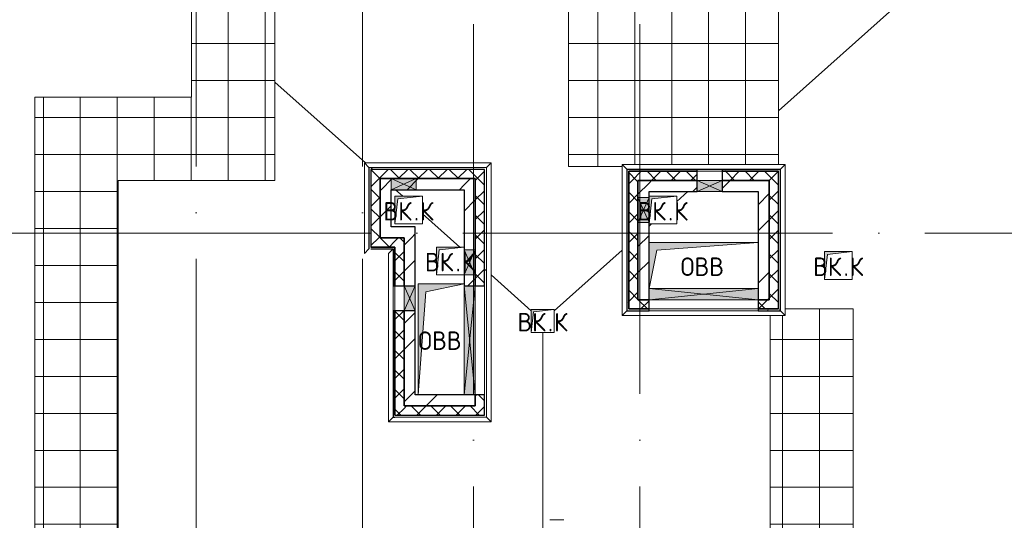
# Model space of a CAD drawing. Header units: millimetres. Extents: x -30540 to 150652, y -11730 to 123410.
# Tile 80 of 113: x 92944 to 103600, y 46043 to 51460. Entities that reach past the tile are written whole.
import ezdxf

# ---------------------------------------------------------------- set-up
doc = ezdxf.new("R2010")
doc.units = ezdxf.units.MM
doc.linetypes.add('ADSK_Линия сетки', pattern=[5000, 4000, -500, 0, -500])
for name, color, linetype, lineweight in [('A-____-NOTE-TEXT', 7, 'Continuous', 18), ('A-GENM-____-OTLN', 7, 'Continuous', 18), ('A-GLAZ-____-MCUT', 7, 'Continuous', 9), ('A-GLAZ-____-OTLN', 7, 'Continuous', 18), ('A-ROOF-____-OTLN', 7, 'Continuous', 18), ('A-ROOF-____-PATT', 7, 'Continuous', 18), ('A-WALL-____-MCUT', 7, 'Continuous', 40), ('A-WALL-____-OTLN', 7, 'Continuous', 18), ('A-WALL-____-PATT', 7, 'Continuous', 40), ('I-WALL-____-MCUT', 7, 'Continuous', 40), ('I-WALL-____-OTLN', 7, 'Continuous', 18), ('M-EQPM-____-OTLN', 7, 'Continuous', 18), ('P-SANR-FIXT-OTLN', 7, 'Continuous', 18), ('S-GRID-____-OTLN', 7, 'Continuous', 9)]:
    doc.layers.add(name, color=color, linetype=linetype, lineweight=lineweight)
doc.styles.add('GOST Common', font='GOST_Common.ttf', dxfattribs={"height": 200})
pattern_1 = [(45, (0, 0), (-424.264, 424.264), []), (45, (0, 282.8), (-424.264, 424.264), [])]
pattern_2 = [(45, (0, 0), (-106.06602, 106.06602), []), (135, (0, 0), (-106.06602, -106.06602), [])]
pattern_3 = [(0, (0, 0), (0, 400), []), (90, (0, 0), (-400, 2e-14), [])]
pattern_4 = [(0, (0, 0), (406.4, 101.6), [6.706, -298.094, 6.706, -298.094, -1625.6]), (0, (0, 0), (406.4, 101.6), [-609.6, 6.706, -602.894, 6.706, -298.094, -711.2]), (0, (0, 0), (406.4, 101.6), [-1524, 6.706, -196.494, 6.706, -501.294]), (120, (152.4, 50.8), (-291.18818, 301.15272), [6.706, -298.094, 6.706, -298.094, -1625.6]), (120, (152.4, 50.8), (-291.18818, 301.15272), [-609.6, 6.706, -602.894, 6.706, -298.094, -711.2]), (120, (152.4, 50.8), (-291.18818, 301.15272), [-1524, 6.706, -196.494, 6.706, -501.294]), (240, (203.2, 254), (-115.21182, -402.75272), [6.706, -298.094, 6.706, -298.094, -1625.6]), (240, (203.2, 254), (-115.21182, -402.75272), [-609.6, 6.706, -602.894, 6.706, -298.094, -711.2]), (240, (203.2, 254), (-115.21182, -402.75272), [-1524, 6.706, -196.494, 6.706, -501.294])]

# ---------------------------------------------------------------- blocks, each defined once
blk = doc.blocks.new('АР_Канал вертикальный прямоугольный - ВК_К-V75-Кровля ЭЛ')
at = {"layer": 'M-EQPM-____-OTLN', "lineweight": 13, "true_color": 0xe2e2e2}
blk.add_hatch(color=254, dxfattribs=at).paths.add_polyline_path([(-150, -150), (-120, 120), (150, 150), (-150, 150)])
at = {"layer": 'M-EQPM-____-OTLN', "color": 253, "lineweight": 13, "true_color": 0xaaaaaa}
for p, q in [((150, 150), (-150, 150)), ((-150, 150), (-150, -150)), ((150, 150), (-150, 150)), ((-150, 150), (-150, -150)), ((-150, -150), (-150, 150)), ((-150, 150), (150, 150)), ((-150, -150), (-120, 120)), ((-150, -150), (-120, 120)), ((-120, 120), (150, 150)), ((-120, 120), (150, 150)), ((-150, -150), (150, -150)), ((150, -150), (-150, -150))]:
    blk.add_line(p, q, dxfattribs=at)
blk = doc.blocks.new('АР_Канал вертикальный прямоугольный - ВК_К-6061312-Кровля ЭЛ')
at = {"layer": 'M-EQPM-____-OTLN', "lineweight": 13, "true_color": 0xe2e2e2}
blk.add_hatch(color=254, dxfattribs=at).paths.add_polyline_path([(-150, -150), (-120, 120), (150, 150), (-150, 150)])
at = {"layer": 'M-EQPM-____-OTLN', "color": 253, "lineweight": 13, "true_color": 0xaaaaaa}
for p, q in [((150, 150), (-150, 150)), ((-150, 150), (-150, -150)), ((150, 150), (-150, 150)), ((-150, 150), (-150, -150)), ((-150, -150), (-150, 150)), ((-150, 150), (150, 150)), ((-150, -150), (-120, 120)), ((-150, -150), (-120, 120)), ((-120, 120), (150, 150)), ((-120, 120), (150, 150)), ((150, -150), (150, 150)), ((150, 150), (150, -150)), ((-150, -150), (150, -150)), ((150, -150), (-150, -150))]:
    blk.add_line(p, q, dxfattribs=at)
blk = doc.blocks.new('АР_Канал вертикальный прямоугольный - ВК_К-5750117-Кровля ЭЛ')
at = {"layer": 'M-EQPM-____-OTLN', "lineweight": 13, "true_color": 0xe2e2e2}
blk.add_hatch(color=254, dxfattribs=at).paths.add_polyline_path([(-150, -150), (-120, 120), (150, 150), (-150, 150)])
at = {"layer": 'M-EQPM-____-OTLN', "color": 253, "lineweight": 13, "true_color": 0xaaaaaa}
for p, q in [((150, 150), (-150, 150)), ((-150, 150), (-150, -150)), ((150, 150), (-150, 150)), ((-150, 150), (-150, -150)), ((-150, -150), (-150, 150)), ((-150, 150), (150, 150)), ((-150, -150), (-120, 120)), ((-150, -150), (-120, 120)), ((-120, 120), (150, 150)), ((-120, 120), (150, 150)), ((150, -150), (150, 150)), ((150, 150), (150, -150)), ((-150, -150), (150, -150)), ((150, -150), (-150, -150))]:
    blk.add_line(p, q, dxfattribs=at)
blk = doc.blocks.new('АР_Канал вертикальный прямоугольный - ВК_К-V76-Кровля ЭЛ')
at = {"layer": 'M-EQPM-____-OTLN', "lineweight": 13, "true_color": 0xe2e2e2}
blk.add_hatch(color=254, dxfattribs=at).paths.add_polyline_path([(-150, -150), (-120, 120), (150, 150), (-150, 150), (-150, -135)])
at = {"layer": 'M-EQPM-____-OTLN', "color": 253, "lineweight": 13, "true_color": 0xaaaaaa}
for p, q in [((150, 150), (-150, 150)), ((150, 150), (-150, 150)), ((-150, 150), (150, 150)), ((-150, -150), (-120, 120)), ((-150, -150), (-120, 120)), ((-120, 120), (150, 150)), ((-120, 120), (150, 150)), ((150, -150), (150, 150)), ((150, 150), (150, -150)), ((-150, -150), (150, -150)), ((150, -150), (-150, -150))]:
    blk.add_line(p, q, dxfattribs=at)
blk = doc.blocks.new('Воронка_21 - 2In Diameter-2088874-Кровля ЭЛ')
at = {"layer": 'P-SANR-FIXT-OTLN', "color": 253, "lineweight": 13, "true_color": 0xaaaaaa}
blk.add_line((98680, 45050), (98832, 45050), dxfattribs=at)
blk = doc.blocks.new('АР_Канал вертикальный прямоугольный - ОВВ-3187012-Кровля ЭЛ')
at = {"layer": 'M-EQPM-____-OTLN', "lineweight": 13, "true_color": 0xe2e2e2}
blk.add_hatch(color=254, dxfattribs=at).paths.add_polyline_path([(-250, -600), (-165, 515), (250, 600), (-250, 600), (-250, 342)])
at = {"layer": 'M-EQPM-____-OTLN', "color": 253, "lineweight": 13, "true_color": 0xaaaaaa}
for p, q in [((250, 600), (-250, 600)), ((-250, 600), (-250, -600)), ((250, 600), (-250, 600)), ((-250, 600), (-250, -600)), ((-250, -600), (-250, 600)), ((-250, 600), (250, 600)), ((-165, 515), (250, 600)), ((-165, 515), (250, 600)), ((-250, -600), (-165, 515)), ((-250, -600), (-165, 515))]:
    blk.add_line(p, q, dxfattribs=at)
blk = doc.blocks.new('АР_Отверстие прямоугольное - ОВВ-6380849-Кровля ЭЛ')
at = {"layer": 'A-GLAZ-____-OTLN', "lineweight": 13, "true_color": 0xf0f0f0}
blk.add_hatch(color=7, dxfattribs=at).paths.add_polyline_path([(715, -60), (715, 60), (-465, 60), (-465, -60), (100, -60)])
at = {"layer": 'A-GLAZ-____-MCUT', "color": 253, "lineweight": 15, "true_color": 0xaaaaaa}
for p, q in [((-465, 60), (-465, -60)), ((715, 60), (715, -60))]:
    blk.add_line(p, q, dxfattribs=at)
at = {"layer": 'A-GLAZ-____-OTLN', "color": 253, "lineweight": 5, "true_color": 0xaaaaaa}
for p, q in [((715, 60), (-465, -60)), ((-465, 60), (715, -60))]:
    blk.add_line(p, q, dxfattribs=at)
at = {"layer": 'A-GLAZ-____-OTLN', "color": 253, "lineweight": 13, "true_color": 0xaaaaaa}
for p, q in [((715, 60), (-465, 60)), ((-465, 60), (-465, -60)), ((715, -60), (715, 60)), ((-465, -60), (715, -60))]:
    blk.add_line(p, q, dxfattribs=at)
blk = doc.blocks.new('АР_Отверстие прямоугольное - ОВВ-6381124-Кровля ЭЛ')
at = {"layer": 'A-GLAZ-____-OTLN', "lineweight": 13, "true_color": 0xf0f0f0}
blk.add_hatch(color=7, dxfattribs=at).paths.add_polyline_path([(260, -60), (260, 60), (-10, 60), (-10, -60), (228, -60)])
at = {"layer": 'A-GLAZ-____-MCUT', "color": 253, "lineweight": 15, "true_color": 0xaaaaaa}
for p, q in [((-10, 60), (-10, -60)), ((260, 60), (260, -60))]:
    blk.add_line(p, q, dxfattribs=at)
at = {"layer": 'A-GLAZ-____-OTLN', "color": 253, "lineweight": 5, "true_color": 0xaaaaaa}
for p, q in [((260, 60), (-10, -60)), ((-10, 60), (260, -60))]:
    blk.add_line(p, q, dxfattribs=at)
at = {"layer": 'A-GLAZ-____-OTLN', "color": 253, "lineweight": 13, "true_color": 0xaaaaaa}
for p, q in [((260, 60), (-10, 60)), ((-10, 60), (-10, -60)), ((260, -60), (260, 60)), ((-10, -60), (260, -60))]:
    blk.add_line(p, q, dxfattribs=at)
blk = doc.blocks.new('АР_Отверстие прямоугольное1 - ВК-6638639-Кровля ЭЛ')
at = {"layer": 'A-GLAZ-____-OTLN', "lineweight": 13, "true_color": 0xf0f0f0}
blk.add_hatch(color=7, dxfattribs=at).paths.add_polyline_path([(-10, -60), (260, -60), (260, 60), (-10, 60)])
at = {"layer": 'A-GLAZ-____-MCUT', "color": 253, "lineweight": 15, "true_color": 0xaaaaaa}
for p, q in [((-10, 60), (-10, -60)), ((260, 60), (260, -60))]:
    blk.add_line(p, q, dxfattribs=at)
at = {"layer": 'A-GLAZ-____-OTLN', "color": 253, "lineweight": 5, "true_color": 0xaaaaaa}
for p, q in [((260, 60), (-10, -60)), ((-10, 60), (260, -60))]:
    blk.add_line(p, q, dxfattribs=at)
at = {"layer": 'A-GLAZ-____-OTLN', "color": 253, "lineweight": 13, "true_color": 0xaaaaaa}
for p, q in [((260, 60), (-10, 60)), ((-10, 60), (-10, -60)), ((260, -60), (260, 60)), ((-10, -60), (260, -60))]:
    blk.add_line(p, q, dxfattribs=at)
blk = doc.blocks.new('АР_Канал вертикальный прямоугольный - ОВВ-6173380-Кровля ЭЛ')
at = {"layer": 'M-EQPM-____-OTLN', "lineweight": 13, "true_color": 0xe2e2e2}
blk.add_hatch(color=254, dxfattribs=at).paths.add_polyline_path([(-590, -250), (-506, 166), (590, 250), (-590, 250)])
at = {"layer": 'M-EQPM-____-OTLN', "color": 253, "lineweight": 13, "true_color": 0xaaaaaa}
for p, q in [((590, 250), (-590, 250)), ((590, 250), (-590, 250)), ((-590, 250), (590, 250)), ((-506, 166), (590, 250)), ((-506, 166), (590, 250)), ((-590, -250), (-506, 166)), ((-590, -250), (-506, 166))]:
    blk.add_line(p, q, dxfattribs=at)
blk = doc.blocks.new('АР_Канал вертикальный прямоугольный - ВК_К-6176987-Кровля ЭЛ')
at = {"layer": 'M-EQPM-____-OTLN', "lineweight": 13, "true_color": 0xe2e2e2}
blk.add_hatch(color=254, dxfattribs=at).paths.add_polyline_path([(-125, -125), (-100, 100), (125, 125), (-125, 125)])
at = {"layer": 'M-EQPM-____-OTLN', "color": 253, "lineweight": 13, "true_color": 0xaaaaaa}
for p, q in [((125, 125), (-125, 125)), ((-125, 125), (-125, -125)), ((125, 125), (-125, 125)), ((-125, 125), (-125, -125)), ((-125, -125), (-125, 125)), ((-125, 125), (125, 125)), ((-100, 100), (125, 125)), ((-100, 100), (125, 125)), ((125, -125), (125, 125)), ((125, 125), (125, -125)), ((-125, -125), (-100, 100)), ((-125, -125), (-100, 100)), ((-125, -125), (125, -125)), ((125, -125), (-125, -125))]:
    blk.add_line(p, q, dxfattribs=at)
blk = doc.blocks.new('_GM_Dt-St-D_Фартук гнутый из оцинкованной стали_Пристенный_Тип 1__c-верхняя кромка с отгибом_ - ФС-1_3_50х70У100-1_5_t__RAL7016-6261121-Кровля ЭЛ')
at = {"layer": 'A-GENM-____-OTLN', "color": 253, "lineweight": 13, "true_color": 0xaaaaaa}
for p, q in [((50, 1.5), (50, 0)), ((1713, 0), (50, 0)), ((1713, 0), (1713, 1.5)), ((1713, 0), (1763, -50)), ((0, -50), (50, 0)), ((1763, -50), (0, -50))]:
    blk.add_line(p, q, dxfattribs=at)
blk = doc.blocks.new('_GM_Dt-St-D_Фартук гнутый из оцинкованной стали_Пристенный_Тип 1__c-верхняя кромка с отгибом_ - ФС-1_3_50х70У100-1_5_t__RAL7016-6261126-Кровля ЭЛ')
at = {"layer": 'A-GENM-____-OTLN', "color": 253, "lineweight": 13, "true_color": 0xaaaaaa}
for p, q in [((0, 50), (1633, 50)), ((50, 0), (0, 50)), ((50, 0), (1583, 0)), ((50, 0), (50, -1.5)), ((1633, 50), (1583, 0)), ((1583, -1.5), (1583, 0)), ((50, -1.5), (1561.5, -1.5))]:
    blk.add_line(p, q, dxfattribs=at)
blk = doc.blocks.new('_GM_Dt-St-D_Фартук гнутый из оцинкованной стали_Пристенный_Тип 1__c-верхняя кромка с отгибом_ - ФС-1_3_50х70У100-1_5_t__RAL7016-6261189-Кровля ЭЛ')
at = {"layer": 'A-GENM-____-OTLN', "color": 253, "lineweight": 13, "true_color": 0xaaaaaa}
for p, q in [((0, -50), (50, 0)), ((50, 1.5), (50, 0)), ((1061.5, 0), (50, 0)), ((1061.5, 1.5), (70, 1.5)), ((1061.5, 0), (1061.5, 1.5)), ((1061.5, 0), (1111.5, -50)), ((1111.5, -50), (0, -50))]:
    blk.add_line(p, q, dxfattribs=at)
blk = doc.blocks.new('_GM_Dt-St-D_Фартук гнутый из оцинкованной стали_Пристенный_Тип 1__c-верхняя кромка с отгибом_ - ФС-1_3_50х70У100-1_5_t__RAL7016-6643529-Кровля ЭЛ')
at = {"layer": 'A-GENM-____-OTLN', "color": 253, "lineweight": 13, "true_color": 0xaaaaaa}
for p, q in [((0, 50), (2803, 50)), ((50, 0), (0, 50)), ((50, 0), (2753, 0)), ((50, 0), (50, -1.5)), ((2803, 50), (2753, 0)), ((2753, -1.5), (2753, 0)), ((50, -1.5), (2753, -1.5))]:
    blk.add_line(p, q, dxfattribs=at)
blk = doc.blocks.new('_GM_Dt-St-D_Фартук гнутый из оцинкованной стали_Пристенный_Тип 1__c-верхняя кромка с отгибом_ - ФС-1_3_50х70У100-1_5_t__RAL7016-6261125-Кровля ЭЛ')
at = {"layer": 'A-GENM-____-OTLN', "color": 253, "lineweight": 13, "true_color": 0xaaaaaa}
for p, q in [((50, 1.5), (50, 0)), ((1583, 0), (50, 0)), ((1583, 0), (1583, 1.5)), ((1583, 0), (1633, -50)), ((0, -50), (50, 0)), ((1633, -50), (0, -50))]:
    blk.add_line(p, q, dxfattribs=at)
blk = doc.blocks.new('_GM_Dt-St-D_Фартук гнутый из оцинкованной стали_Пристенный_Тип 1__c-верхняя кромка с отгибом_ - ФС-1_3_50х70У100-1_5_t__RAL7016-6261124-Кровля ЭЛ')
at = {"layer": 'A-GENM-____-OTLN', "color": 253, "lineweight": 13, "true_color": 0xaaaaaa}
for p, q in [((0, 50), (1763, 50)), ((50, 0), (0, 50)), ((50, 0), (1713, 0)), ((50, 0), (50, -1.5)), ((1763, 50), (1713, 0)), ((1713, -1.5), (1713, 0)), ((1691.5, -1.5), (1713, -1.5))]:
    blk.add_line(p, q, dxfattribs=at)
blk = doc.blocks.new('_GM_Dt-St-D_Фартук гнутый из оцинкованной стали_Пристенный_Тип 1__c-верхняя кромка с отгибом_ - ФС-1_3_50х70У100-1_5_t__RAL7016-6640732-Кровля ЭЛ')
at = {"layer": 'A-GENM-____-OTLN', "color": 253, "lineweight": 13, "true_color": 0xaaaaaa}
for p, q in [((0, 50), (1373, 50)), ((50, 0), (0, 50)), ((50, 0), (1323, 0)), ((50, 0), (50, -1.5)), ((1373, 50), (1323, 0)), ((1323, -1.5), (1323, 0)), ((50, -1.5), (1323, -1.5))]:
    blk.add_line(p, q, dxfattribs=at)
blk = doc.blocks.new('_GM_Dt-St-D_Фартук гнутый из оцинкованной стали_Пристенный_Тип 1__c-верхняя кромка с отгибом_ - ФС-1_3_50х70У100-1_5_t__RAL7016-6261184-Кровля ЭЛ')
at = {"layer": 'A-GENM-____-OTLN', "color": 253, "lineweight": 13, "true_color": 0xaaaaaa}
for p, q in [((0, -50), (50, 0)), ((50, 1.5), (50, 0)), ((933, 1.5), (50, 1.5)), ((933, 0), (50, 0)), ((933, 0), (933, 1.5)), ((933, 0), (983, -50)), ((983, -50), (0, -50))]:
    blk.add_line(p, q, dxfattribs=at)
blk = doc.blocks.new('_GM_Dt-St-D_Фартук гнутый из оцинкованной стали_Пристенный_Тип 1__c-верхняя кромка с отгибом_ - ФС-1_3_50х70У100-1_5_t__RAL7016-6261196-Кровля ЭЛ')
at = {"layer": 'A-GENM-____-OTLN', "color": 253, "lineweight": 13, "true_color": 0xaaaaaa}
for p, q in [((50, -50), (0, 0)), ((1821.5, 0), (1821.5, 1.5)), ((1871.5, -50), (50, -50)), ((1821.5, 0), (1871.5, -50))]:
    blk.add_line(p, q, dxfattribs=at)
blk = doc.blocks.new('Наметкина 10_РД_АР_К4_отсоединено_rvt-1-Кровля ЭЛ')
at = {"layer": 'A-ROOF-____-PATT', "lineweight": 5, "true_color": 0xd2d2d2}
h = blk.add_hatch(dxfattribs=at)
h.set_pattern_fill('FP_22', color=254, style=0, pattern_type=2)
h.set_pattern_definition(pattern_3)
h.paths.add_polyline_path([(94008, 42765), (94008, 49720), (95705, 49720), (95705, 53489), (95664, 53489), (95664, 54992), (95705, 54992), (95705, 55000), (98885, 55000), (98885, 49870), (99464, 49870), (99464, 49892), (101155, 49892), (101155, 52300), (99785, 52300), (99785, 53489), (99654, 53489), (99654, 54992), (99785, 54992), (99785, 55900), (94805, 55900), (94805, 50620), (93108, 50620), (93108, 42765), (93164, 42765)])
h = blk.add_hatch(dxfattribs=at)
h.set_pattern_fill('FP_22', color=254, style=0, pattern_type=2)
h.set_pattern_definition(pattern_3)
h.paths.add_polyline_path([(103557, 36575), (103557, 44497), (101965, 44497), (101965, 48330), (101227, 48330), (101227, 48259), (101065, 48259), (101065, 43597), (102657, 43597), (102657, 37770), (95231, 37770), (94212, 38789), (91335, 38789), (91335, 37889), (93839, 37889), (94859, 36870), (99374, 36870), (99374, 36575), (100274, 36575), (100274, 36870), (102657, 36870), (102657, 36575)])
h.paths.add_polyline_path([(91235, 37889), (91235, 38789), (90982, 38789), (90982, 37889)])
at = {"layer": 'A-WALL-____-PATT', "lineweight": 5, "true_color": 0xaaaaaa}
h = blk.add_hatch(dxfattribs=at)
h.set_pattern_fill('FP_21', color=253, style=0, pattern_type=2)
h.set_pattern_definition(pattern_2)
h.paths.add_polyline_path([(97875, 49740), (97875, 49840), (96745, 49840), (96745, 49740), (97251, 49740)])
h = blk.add_hatch(dxfattribs=at)
h.set_pattern_fill('FP_21', color=253, style=0, pattern_type=2)
h.set_pattern_definition(pattern_2)
h.paths.add_polyline_path([(97975, 47280), (97975, 47400), (97875, 47400), (97875, 47280)])
h.paths.add_polyline_path([(97975, 48580), (97975, 49840), (97875, 49840), (97875, 48580)])
h = blk.add_hatch(dxfattribs=at)
h.set_pattern_fill('FP_24', color=253, style=0, pattern_type=2)
h.set_pattern_definition(pattern_4)
h.paths.add_polyline_path([(99535, 48310), (99535, 49840), (99515, 49840), (99515, 48310)])
h = blk.add_hatch(dxfattribs=at)
h.set_pattern_fill('FP_24', color=253, style=0, pattern_type=2)
h.set_pattern_definition(pattern_4)
h.paths.add_polyline_path([(99535, 49820), (100275, 49820), (100275, 49840), (99535, 49840)])
h.paths.add_polyline_path([(101155, 49820), (101155, 49840), (100545, 49840), (100545, 49820)])
h = blk.add_hatch(dxfattribs=at)
h.set_pattern_fill('FP_21', color=253, style=0, pattern_type=2)
h.set_pattern_definition(pattern_2)
h.paths.add_polyline_path([(100275, 49720), (100275, 49820), (99535, 49820), (99535, 49720), (99635, 49720)])
h.paths.add_polyline_path([(101155, 49720), (101155, 49820), (100545, 49820), (100545, 49720), (101055, 49720)])
h = blk.add_hatch(dxfattribs=at)
h.set_pattern_fill('FP_21', color=253, style=0, pattern_type=2)
h.set_pattern_definition(pattern_2)
h.paths.add_polyline_path([(96845, 49100), (96845, 49740), (96745, 49740), (96745, 49100)])
h = blk.add_hatch(dxfattribs=at)
h.set_pattern_fill('FP_20', color=253, style=0, pattern_type=2)
h.set_pattern_definition(pattern_1)
h.paths.add_polyline_path([(97755, 49620), (97755, 49740), (96845, 49740), (96845, 49620), (97251, 49620)])
h = blk.add_hatch(dxfattribs=at)
h.set_pattern_fill('FP_20', color=253, style=0, pattern_type=2)
h.set_pattern_definition(pattern_1)
h.paths.add_polyline_path([(97875, 48580), (97875, 49740), (97755, 49740), (97755, 48580)])
h = blk.add_hatch(dxfattribs=at)
h.set_pattern_fill('FP_21', color=253, style=0, pattern_type=2)
h.set_pattern_definition(pattern_2)
h.paths.add_polyline_path([(99635, 48330), (99635, 49720), (99535, 49720), (99535, 48330)])
h = blk.add_hatch(dxfattribs=at)
h.set_pattern_fill('FP_20', color=253, style=0, pattern_type=2)
h.set_pattern_definition(pattern_1)
h.paths.add_polyline_path([(99755, 48430), (99755, 49720), (99635, 49720), (99635, 48430)])
h = blk.add_hatch(dxfattribs=at)
h.set_pattern_fill('FP_20', color=253, style=0, pattern_type=2)
h.set_pattern_definition(pattern_1)
h.paths.add_polyline_path([(100935, 49600), (100935, 49720), (100545, 49720), (100545, 49600)])
h.paths.add_polyline_path([(99755, 49600), (100275, 49600), (100275, 49720), (99755, 49720)])
h = blk.add_hatch(dxfattribs=at)
h.set_pattern_fill('FP_20', color=253, style=0, pattern_type=2)
h.set_pattern_definition(pattern_1)
h.paths.add_polyline_path([(101055, 48550), (101055, 49720), (100935, 49720), (100935, 48550)])
h = blk.add_hatch(dxfattribs=at)
h.set_pattern_fill('FP_21', color=253, style=0, pattern_type=2)
h.set_pattern_definition(pattern_2)
h.paths.add_polyline_path([(101155, 48330), (101155, 49720), (101055, 49720), (101055, 48330)])
h = blk.add_hatch(dxfattribs=at)
h.set_pattern_fill('FP_20', color=253, style=0, pattern_type=2)
h.set_pattern_definition(pattern_1)
h.paths.add_polyline_path([(96965, 49220), (96965, 49620), (96845, 49620), (96845, 49220)])
h = blk.add_hatch(dxfattribs=at)
h.set_pattern_fill('FP_20', color=253, style=0, pattern_type=2)
h.set_pattern_definition(pattern_1)
h.paths.add_polyline_path([(97105, 49100), (97225, 49100), (97225, 49220), (96845, 49220), (96845, 49100)])
h = blk.add_hatch(dxfattribs=at)
h.set_pattern_fill('FP_21', color=253, style=0, pattern_type=2)
h.set_pattern_definition(pattern_2)
h.paths.add_polyline_path([(97005, 49000), (97005, 49100), (96745, 49100), (96745, 49000)])
h = blk.add_hatch(dxfattribs=at)
h.set_pattern_fill('FP_21', color=253, style=0, pattern_type=2)
h.set_pattern_definition(pattern_2)
h.paths.add_polyline_path([(97105, 47180), (97105, 48310), (97005, 48310), (97005, 47180)])
h.paths.add_polyline_path([(97105, 48580), (97105, 49100), (97005, 49100), (97005, 48580)])
h = blk.add_hatch(dxfattribs=at)
h.set_pattern_fill('FP_20', color=253, style=0, pattern_type=2)
h.set_pattern_definition(pattern_1)
h.paths.add_polyline_path([(97105, 47400), (97225, 47400), (97225, 48310), (97105, 48310)])
h.paths.add_polyline_path([(97225, 48580), (97225, 49100), (97105, 49100), (97105, 48580)])
h = blk.add_hatch(dxfattribs=at)
h.set_pattern_fill('FP_24', color=253, style=0, pattern_type=2)
h.set_pattern_definition(pattern_4)
h.paths.add_polyline_path([(97005, 47160), (97005, 48310), (96985, 48310), (96985, 47160)])
h.paths.add_polyline_path([(97005, 48580), (97005, 48980), (96985, 48980), (96985, 48580)])
h = blk.add_hatch(dxfattribs=at)
h.set_pattern_fill('FP_20', color=253, style=0, pattern_type=2)
h.set_pattern_definition(pattern_1)
h.paths.add_polyline_path([(101055, 48430), (101055, 48550), (100935, 48550), (100935, 48430)])
h = blk.add_hatch(dxfattribs=at)
h.set_pattern_fill('FP_21', color=253, style=0, pattern_type=2)
h.set_pattern_definition(pattern_2)
h.paths.add_polyline_path([(100935, 48330), (101055, 48330), (101055, 48430), (100935, 48430), (100935, 48342)])
h.paths.add_polyline_path([(99635, 48330), (99755, 48330), (99755, 48430), (99635, 48430), (99635, 48342)])
h = blk.add_hatch(dxfattribs=at)
h.set_pattern_fill('FP_24', color=253, style=0, pattern_type=2)
h.set_pattern_definition(pattern_4)
h.paths.add_polyline_path([(99535, 48310), (99755, 48310), (99755, 48330), (99535, 48330)])
h.paths.add_polyline_path([(100935, 48310), (101175, 48310), (101175, 48330), (100935, 48330)])
h = blk.add_hatch(dxfattribs=at)
h.set_pattern_fill('FP_20', color=253, style=0, pattern_type=2)
h.set_pattern_definition(pattern_1)
h.paths.add_polyline_path([(97875, 47280), (97875, 47400), (97105, 47400), (97105, 47280), (97251, 47280)])
h = blk.add_hatch(dxfattribs=at)
h.set_pattern_fill('FP_21', color=253, style=0, pattern_type=2)
h.set_pattern_definition(pattern_2)
h.paths.add_polyline_path([(97975, 47180), (97975, 47280), (97105, 47280), (97105, 47180), (97251, 47180)])
at = {"layer": 'A-ROOF-____-OTLN', "color": 253, "lineweight": 13, "true_color": 0xaaaaaa}
for p, q in [((101155, 50473), (107805, 56400)), ((94805, 50620), (94805, 55900)), ((98885, 49870), (98885, 55000)), ((95705, 53489), (95705, 49720)), ((101155, 52300), (101155, 49892)), ((95705, 50785), (96685, 49912)), ((93108, 50620), (94805, 50620)), ((93108, 50620), (93108, 42765)), ((96743, 49860), (96765, 49840)), ((99464, 49870), (98885, 49870)), ((94008, 42765), (94008, 49720)), ((95705, 49720), (94008, 49720)), ((97012, 49620), (97091, 49550)), ((100055, 49492), (100176, 49600)), ((97305, 49359), (97708, 49000)), ((99755, 49225), (99783, 49250)), ((98730, 48311), (99464, 48965)), ((97975, 48762), (97995, 48744)), ((98047, 48698), (98480, 48311)), ((101965, 48330), (101227, 48330)), ((101965, 44497), (101965, 48330)), ((101065, 43597), (101065, 48259)), ((98605, 48075), (98605, 43900))]:
    blk.add_line(p, q, dxfattribs=at)
at = {"layer": 'A-WALL-____-MCUT', "color": 253, "lineweight": 30, "true_color": 0xaaaaaa}
for p, q in [((96965, 49840), (96745, 49840)), ((96745, 49840), (96745, 49740)), ((97235, 49840), (96965, 49840)), ((97875, 49840), (97235, 49840)), ((97975, 49840), (97875, 49840)), ((97975, 48970), (97975, 49840)), ((99515, 49840), (99515, 49535)), ((99535, 49840), (99515, 49840)), ((100275, 49840), (99535, 49840)), ((100275, 49820), (99535, 49820)), ((99535, 49820), (99535, 49720)), ((99535, 49535), (99535, 49820)), ((99535, 49820), (100275, 49820)), ((100275, 49820), (100275, 49840)), ((100275, 49720), (100275, 49820)), ((101155, 49840), (100545, 49840)), ((100545, 49840), (100545, 49820)), ((101155, 49820), (100545, 49820)), ((100545, 49820), (100545, 49720)), ((100545, 49820), (101155, 49820)), ((101155, 49720), (101155, 49820)), ((96745, 49740), (96745, 49100)), ((96845, 49740), (96965, 49740)), ((96845, 49100), (96845, 49740)), ((96965, 49740), (97235, 49740)), ((97235, 49740), (97875, 49740)), ((97875, 49740), (97875, 48970)), ((99535, 49720), (99535, 49535)), ((99635, 49720), (100275, 49720)), ((99635, 49535), (99635, 49720)), ((100545, 49720), (101055, 49720)), ((101055, 49720), (101055, 48430)), ((101155, 48330), (101155, 49720)), ((99515, 49535), (99515, 49265)), ((99535, 49535), (99535, 49265)), ((99535, 49265), (99535, 49535)), ((99635, 49265), (99635, 49535)), ((99515, 49265), (99515, 48310)), ((99535, 49265), (99535, 48330)), ((99535, 48330), (99535, 49265)), ((99635, 48430), (99635, 49265)), ((96745, 49100), (96745, 49000)), ((97005, 49100), (96845, 49100)), ((97105, 49100), (97005, 49100)), ((97105, 48580), (97105, 49100)), ((96745, 49000), (97005, 49000)), ((97005, 49000), (96745, 49000)), ((96745, 48980), (96985, 48980)), ((96985, 48980), (96985, 48580)), ((97005, 49000), (97005, 48580)), ((97005, 48980), (97005, 49000)), ((97005, 48580), (97005, 48980)), ((97875, 48970), (97875, 48700)), ((97975, 48700), (97975, 48970)), ((97875, 48700), (97875, 48580)), ((97975, 48580), (97975, 48700)), ((96985, 48580), (97005, 48580)), ((97005, 48580), (97105, 48580)), ((97875, 48580), (97975, 48580)), ((99755, 48430), (99635, 48430)), ((99755, 48330), (99755, 48430)), ((101055, 48430), (100935, 48430)), ((100935, 48430), (100935, 48330)), ((96985, 48310), (96985, 47160)), ((97005, 48310), (96985, 48310)), ((97005, 48310), (97005, 47180)), ((97105, 48310), (97005, 48310)), ((97005, 47180), (97005, 48310)), ((97105, 47280), (97105, 48310)), ((99515, 48310), (99535, 48310)), ((99535, 48330), (99635, 48330)), ((99755, 48330), (99535, 48330)), ((99535, 48310), (99755, 48310)), ((99635, 48330), (99755, 48330)), ((99755, 48310), (99755, 48330)), ((100935, 48330), (101055, 48330)), ((101155, 48330), (100935, 48330)), ((100935, 48330), (100935, 48310)), ((100935, 48310), (101175, 48310)), ((101055, 48330), (101155, 48330)), ((101175, 48310), (101175, 48330)), ((97975, 47400), (97875, 47400)), ((97875, 47400), (97875, 47280)), ((97975, 47280), (97975, 47400)), ((97875, 47280), (97105, 47280)), ((97975, 47180), (97975, 47280)), ((96985, 47160), (97005, 47160)), ((97005, 47180), (97105, 47180)), ((97105, 47180), (97975, 47180))]:
    blk.add_line(p, q, dxfattribs=at)
at = {"layer": 'A-WALL-____-OTLN', "color": 253, "lineweight": 13, "true_color": 0xaaaaaa}
for p, q in [((100275, 49840), (100545, 49840)), ((100275, 49820), (100545, 49820)), ((100545, 49820), (100275, 49820)), ((100545, 49720), (100275, 49720)), ((96985, 48310), (96985, 48580)), ((97005, 48310), (97005, 48580)), ((97005, 48580), (97005, 48310)), ((97105, 48580), (97105, 48310)), ((97875, 48580), (97975, 48580)), ((97875, 47400), (97875, 48580)), ((97975, 48580), (97975, 47400)), ((99755, 48430), (99755, 48342)), ((99755, 48430), (100935, 48430)), ((100935, 48430), (100935, 48342)), ((100935, 48330), (99755, 48330)), ((99755, 48330), (100935, 48330)), ((100935, 48310), (99755, 48310)), ((97975, 47400), (97875, 47400))]:
    blk.add_line(p, q, dxfattribs=at)
at = {"layer": 'I-WALL-____-MCUT', "color": 253, "lineweight": 30, "true_color": 0xaaaaaa}
for p, q in [((96965, 49740), (96845, 49740)), ((96845, 49740), (96845, 49620)), ((97235, 49740), (96965, 49740)), ((97755, 49740), (97235, 49740)), ((97875, 49740), (97755, 49740)), ((97875, 48970), (97875, 49740)), ((99635, 49720), (99635, 49535)), ((99755, 49720), (99635, 49720)), ((100275, 49720), (99755, 49720)), ((100275, 49600), (100275, 49720)), ((100935, 49720), (100545, 49720)), ((100545, 49720), (100545, 49600)), ((101055, 49720), (100935, 49720)), ((101055, 48550), (101055, 49720)), ((96845, 49620), (96845, 49220)), ((96965, 49620), (97235, 49620)), ((96965, 49220), (96965, 49620)), ((97235, 49620), (97755, 49620)), ((97755, 49620), (97755, 48970)), ((99755, 49535), (99755, 49600)), ((99755, 49600), (100275, 49600)), ((100545, 49600), (100935, 49600)), ((100935, 49600), (100935, 48550)), ((99635, 49535), (99635, 49265)), ((99755, 49265), (99755, 49535)), ((99635, 49265), (99635, 48430)), ((99755, 48550), (99755, 49265)), ((96845, 49220), (96845, 49100)), ((97225, 49220), (96965, 49220)), ((97225, 49100), (97225, 49220)), ((96845, 49100), (97105, 49100)), ((97105, 49100), (97105, 48580)), ((97225, 48580), (97225, 49100)), ((97755, 48970), (97755, 48700)), ((97875, 48700), (97875, 48970)), ((97755, 48700), (97755, 48580)), ((97875, 48580), (97875, 48700)), ((97105, 48580), (97225, 48580)), ((97755, 48580), (97875, 48580)), ((99755, 48430), (99755, 48550)), ((100935, 48550), (100935, 48430)), ((101055, 48430), (101055, 48550)), ((99635, 48430), (99755, 48430)), ((100935, 48430), (101055, 48430)), ((97105, 48310), (97105, 47400)), ((97225, 48310), (97105, 48310)), ((97225, 47400), (97225, 48310)), ((97105, 47400), (97105, 47280)), ((97755, 47400), (97225, 47400)), ((97875, 47400), (97755, 47400)), ((97875, 47280), (97875, 47400)), ((97105, 47280), (97875, 47280))]:
    blk.add_line(p, q, dxfattribs=at)
at = {"layer": 'I-WALL-____-OTLN', "color": 253, "lineweight": 13, "true_color": 0xaaaaaa}
for p, q in [((100275, 49720), (100545, 49720)), ((100545, 49600), (100275, 49600)), ((97105, 48310), (97105, 48580)), ((97225, 48580), (97225, 48310)), ((97875, 48580), (97755, 48580)), ((97755, 47400), (97755, 48580)), ((97875, 48580), (97875, 47400)), ((99755, 48430), (99755, 48550)), ((99755, 48550), (100935, 48550)), ((100935, 48430), (100935, 48550)), ((100935, 48430), (99755, 48430)), ((97875, 47400), (97755, 47400))]:
    blk.add_line(p, q, dxfattribs=at)
at = {"layer": 'A-GENM-____-OTLN', "color": 253, "lineweight": 13, "true_color": 0xaaaaaa}
for name, p in [('_GM_Dt-St-D_Фартук гнутый из оцинкованной стали_Пристенный_Тип 1__c-верхняя кромка с отгибом_ - ФС-1_3_50х70У100-1_5_t__RAL7016-6640732-Кровля ЭЛ', (96674, 49862)), ('_GM_Dt-St-D_Фартук гнутый из оцинкованной стали_Пристенный_Тип 1__c-верхняя кромка с отгибом_ - ФС-1_3_50х70У100-1_5_t__RAL7016-6261124-Кровля ЭЛ', (99464, 49842)), ('_GM_Dt-St-D_Фартук гнутый из оцинкованной стали_Пристенный_Тип 1__c-верхняя кромка с отгибом_ - ФС-1_3_50х70У100-1_5_t__RAL7016-6261121-Кровля ЭЛ', (99464, 48309)), ('_GM_Dt-St-D_Фартук гнутый из оцинкованной стали_Пристенный_Тип 1__c-верхняя кромка с отгибом_ - ФС-1_3_50х70У100-1_5_t__RAL7016-6261189-Кровля ЭЛ', (96935, 47159))]:
    blk.add_blockref(name, p, dxfattribs=at)
for name, p, rotation in [('_GM_Dt-St-D_Фартук гнутый из оцинкованной стали_Пристенный_Тип 1__c-верхняя кромка с отгибом_ - ФС-1_3_50х70У100-1_5_t__RAL7016-6261184-Кровля ЭЛ', (96724, 49912), 269.9999999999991), ('_GM_Dt-St-D_Фартук гнутый из оцинкованной стали_Пристенный_Тип 1__c-верхняя кромка с отгибом_ - ФС-1_3_50х70У100-1_5_t__RAL7016-6643529-Кровля ЭЛ', (97997, 49912), 270.0000000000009), ('_GM_Dt-St-D_Фартук гнутый из оцинкованной стали_Пристенный_Тип 1__c-верхняя кромка с отгибом_ - ФС-1_3_50х70У100-1_5_t__RAL7016-6261125-Кровля ЭЛ', (99514, 49892), 269.9999999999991), ('_GM_Dt-St-D_Фартук гнутый из оцинкованной стали_Пристенный_Тип 1__c-верхняя кромка с отгибом_ - ФС-1_3_50х70У100-1_5_t__RAL7016-6261126-Кровля ЭЛ', (101177, 49892), 270.0000000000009), ('_GM_Dt-St-D_Фартук гнутый из оцинкованной стали_Пристенный_Тип 1__c-верхняя кромка с отгибом_ - ФС-1_3_50х70У100-1_5_t__RAL7016-6261196-Кровля ЭЛ', (96985, 48980), 269.9999999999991)]:
    blk.add_blockref(name, p, dxfattribs=dict(at, rotation=rotation))
at = {"layer": 'A-GLAZ-____-OTLN', "color": 253, "lineweight": 13, "true_color": 0xaaaaaa}
for name, p, rotation in [('АР_Отверстие прямоугольное1 - ВК-6638639-Кровля ЭЛ', (97225, 49680), 180), ('АР_Отверстие прямоугольное - ОВВ-6381124-Кровля ЭЛ', (100535, 49660), 180), ('АР_Отверстие прямоугольное1 - ВК-6638639-Кровля ЭЛ', (99695, 49525), 269.9999999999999), ('АР_Отверстие прямоугольное1 - ВК-6638639-Кровля ЭЛ', (97815, 48710), 89.9999999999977), ('АР_Отверстие прямоугольное - ОВВ-6381124-Кровля ЭЛ', (97165, 48570), 269.9999999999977), ('АР_Отверстие прямоугольное - ОВВ-6380849-Кровля ЭЛ', (97815, 48115), 269.9999999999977)]:
    blk.add_blockref(name, p, dxfattribs=dict(at, rotation=rotation))
blk.add_blockref('АР_Отверстие прямоугольное - ОВВ-6380849-Кровля ЭЛ', (100220, 48490), dxfattribs=at)
at = {"layer": 'M-EQPM-____-OTLN', "color": 253, "lineweight": 13, "true_color": 0xaaaaaa}
for name, p in [('АР_Канал вертикальный прямоугольный - ВК_К-5750117-Кровля ЭЛ', (97155, 49400)), ('АР_Канал вертикальный прямоугольный - ВК_К-V76-Кровля ЭЛ', (99905, 49400)), ('АР_Канал вертикальный прямоугольный - ОВВ-6173380-Кровля ЭЛ', (100345, 48800)), ('АР_Канал вертикальный прямоугольный - ВК_К-V75-Кровля ЭЛ', (97605, 48850)), ('АР_Канал вертикальный прямоугольный - ВК_К-6061312-Кровля ЭЛ', (101805, 48800)), ('АР_Канал вертикальный прямоугольный - ОВВ-3187012-Кровля ЭЛ', (97505, 48000)), ('АР_Канал вертикальный прямоугольный - ВК_К-6176987-Кровля ЭЛ', (98605, 48200))]:
    blk.add_blockref(name, p, dxfattribs=at)
at = {"layer": 'P-SANR-FIXT-OTLN', "color": 253, "lineweight": 13, "true_color": 0xaaaaaa}
blk.add_blockref('Воронка_21 - 2In Diameter-2088874-Кровля ЭЛ', (0, 1000), dxfattribs=at)
at = {"layer": 'A-____-NOTE-TEXT', "color": 253, "lineweight": 5, "true_color": 0xaaaaaa, "char_height": 200, "attachment_point": 1, "style": 'GOST Common'}
for s, insert, width in [('ВК', (96880, 49487), 400.84), ('\\fGOST Common|b0|i0|c204|p34|;К', (97277, 49487), 192.4), ('ВК', (99630, 49487), 400.84), ('\\fGOST Common|b0|i0|c204|p34|;К', (100027, 49487), 192.4), ('\\fGOST Common|b0|i0|c204|p34|;.', (97211, 49487), 80.17), ('\\fGOST Common|b0|i0|c204|p34|;.', (99961, 49487), 80.17), ('ВК', (97330, 48937), 400.84), ('\\fGOST Common|b0|i0|c204|p34|;К', (97727, 48937), 192.4), ('ОВВ', (100097, 48887), 609.28), ('ВК', (101530, 48887), 400.84), ('\\fGOST Common|b0|i0|c204|p34|;К', (101927, 48887), 192.4), ('\\fGOST Common|b0|i0|c204|p34|;.', (97661, 48937), 80.17), ('\\fGOST Common|b0|i0|c204|p34|;.', (101861, 48887), 80.17), ('ВК', (98330, 48287), 400.84), ('\\fGOST Common|b0|i0|c204|p34|;К', (98727, 48287), 192.4), ('ОВВ', (97257, 48087), 609.28), ('\\fGOST Common|b0|i0|c204|p34|;.', (98661, 48287), 80.17)]:
    blk.add_mtext(s, dxfattribs=dict(at, insert=insert, width=width))

msp = doc.modelspace()

# ---------------------------------------------------------------- linework, layer by layer
at = {"layer": 'S-GRID-____-OTLN', "color": 253, "linetype": 'ADSK_Линия сетки', "true_color": 0xaaaaaa}
for p, q in [((94855.3, -10130.4), (94855.3, 56550)), ((96655.3, -10130.4), (96655.3, 56550)), ((97855.3, -7590.4), (97855.3, 56550)), ((99655.3, -7590.4), (99655.3, 56550)), ((111741.6, 49150), (78589.2, 49150))]:
    msp.add_line(p, q, dxfattribs=at)

# ---------------------------------------------------------------- block references
at = {"lineweight": 5}
msp.add_blockref('Наметкина 10_РД_АР_К4_отсоединено_rvt-1-Кровля ЭЛ', (0, 0), dxfattribs=at)

doc.saveas('drawing.dxf')
